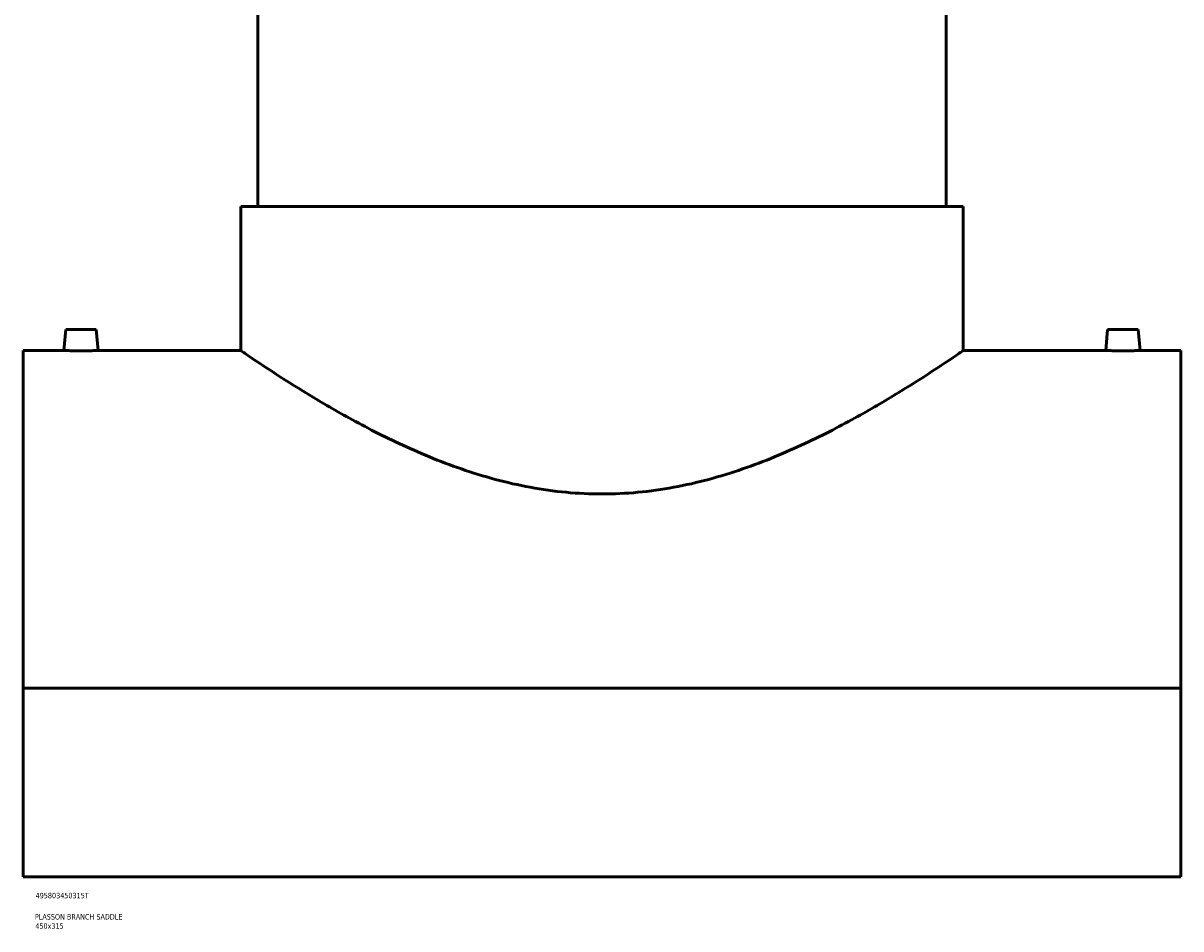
# Model space of a CAD drawing. Header units: millimetres. Extents: x -339 to 1539, y -390 to 1172.
# Tile 4 of 5: x 849 to 1379, y 79 to 494. Entities that reach past the tile are written whole.
import ezdxf

# ---------------------------------------------------------------- set-up
doc = ezdxf.new("R2010")
doc.units = ezdxf.units.MM
doc.layers.add('Title (ISO)', color=7, linetype='Continuous', lineweight=50)
doc.layers.add('Visible (ANSI)', color=7, linetype='Continuous', lineweight=50)
doc.styles.add('Note Text (ISO)', font='tahoma.ttf')

# ---------------------------------------------------------------- blocks, each defined once
blk = doc.blocks.new('Title Blocks ISO')
at = {"layer": 'Title (ISO)', "color": 232, "true_color": 0xca0064, "style": 'Note Text (ISO)'}
for tag, p in [('PART_NUMBER_001', (34.16, 73.13)), ('DESCRIPTION_001', (33.84, 63.4)), ('DESCRIPTION_002', (34.02, 59.18))]:
    blk.add_attdef(tag, p, '', height=2.5, dxfattribs=at)

msp = doc.modelspace()

# ---------------------------------------------------------------- linework, layer by layer
at = {"layer": 'Visible (ANSI)'}
for p, q in [((956.96, 561.77), (956.96, 410.02)), ((1271.96, 561.77), (1271.96, 410.02)), ((949.09, 410.02), (1279.84, 410.02)), ((949.09, 410.02), (949.09, 344.02)), ((1279.84, 410.02), (1279.84, 344.02)), ((868.96, 353.62), (868.12, 344.02)), ((868.96, 353.62), (882.96, 353.62)), ((882.96, 353.62), (883.8, 344.02)), ((1345.96, 353.62), (1345.12, 344.02)), ((1359.96, 353.62), (1345.96, 353.62)), ((1359.96, 353.62), (1360.8, 344.02)), ((849.46, 344.02), (849.46, 189.37)), ((868.12, 344.02), (849.46, 344.02)), ((949.09, 344.02), (883.8, 344.02)), ((1345.12, 344.02), (1279.84, 344.02)), ((1379.46, 344.02), (1360.8, 344.02)), ((1379.46, 189.37), (1379.46, 344.02)), ((1379.46, 189.37), (849.46, 189.37)), ((849.46, 103.02), (849.46, 189.37)), ((1379.46, 189.37), (1379.46, 103.02)), ((849.46, 103.02), (1379.46, 103.02))]:
    msp.add_line(p, q, dxfattribs=at)
for points, knots in [([(875.96, 343.89), (874.98, 343.89), (873.93, 343.9), (872, 343.92), (871.11, 343.94), (869.72, 343.97), (869.12, 343.99), (868.32, 344.01), (868.12, 344.02), (868.12, 344.02)], [0, 0, 0, 0, 0.2956, 0.2956, 0.591199, 0.591199, 0.886703, 0.886703, 1.182206, 1.182206, 1.182206, 1.182206]), ([(883.8, 344.02), (883.8, 344.02), (883.61, 344.01), (882.81, 343.99), (882.21, 343.97), (880.81, 343.94), (879.93, 343.92), (878, 343.9), (876.95, 343.89), (875.96, 343.89)], [3.546618, 3.546618, 3.546618, 3.546618, 3.842122, 3.842122, 4.137625, 4.137625, 4.433225, 4.433225, 4.728824, 4.728824, 4.728824, 4.728824]), ([(1114.46, 278.32), (1109, 278.32), (1103.51, 278.58), (1092.53, 279.61), (1087.06, 280.37), (1070.81, 283.36), (1060.2, 286.29), (1040.05, 293.23), (1030.48, 297.25), (1012.81, 305.51), (1004.71, 309.76), (990.43, 317.68), (983.69, 321.67), (971.68, 329.06), (966.41, 332.46), (957.84, 338.08), (954.54, 340.31), (951.25, 342.54), (950.44, 343.09), (949.35, 343.84), (949.09, 344.02), (949.09, 344.02)], [0, 0, 0, 0, 1.637977, 1.637977, 3.275953, 3.275953, 6.551906, 6.551906, 9.82786, 9.82786, 13.103813, 13.103813, 16.337772, 16.337772, 19.571731, 19.571731, 22.80569, 22.80569, 24.422669, 24.422669, 26.039649, 26.039649, 26.039649, 26.039649]), ([(1279.84, 344.02), (1279.84, 344.02), (1279.57, 343.84), (1278.49, 343.09), (1277.67, 342.54), (1274.39, 340.31), (1271.09, 338.08), (1262.52, 332.46), (1257.24, 329.06), (1245.23, 321.67), (1238.5, 317.68), (1224.21, 309.76), (1216.12, 305.51), (1198.45, 297.25), (1188.88, 293.23), (1168.73, 286.29), (1158.12, 283.36), (1141.87, 280.37), (1136.39, 279.61), (1125.42, 278.58), (1119.92, 278.32), (1114.46, 278.32)], [78.118946, 78.118946, 78.118946, 78.118946, 79.735926, 79.735926, 81.352905, 81.352905, 84.586864, 84.586864, 87.820823, 87.820823, 91.054782, 91.054782, 94.330735, 94.330735, 97.606688, 97.606688, 100.882642, 100.882642, 102.520618, 102.520618, 104.158595, 104.158595, 104.158595, 104.158595]), ([(1352.96, 343.89), (1351.98, 343.89), (1350.93, 343.9), (1349, 343.92), (1348.11, 343.94), (1346.72, 343.97), (1346.12, 343.99), (1345.32, 344.01), (1345.12, 344.02), (1345.12, 344.02)], [2.364412, 2.364412, 2.364412, 2.364412, 2.660012, 2.660012, 2.955611, 2.955611, 3.251115, 3.251115, 3.546618, 3.546618, 3.546618, 3.546618]), ([(1360.8, 344.02), (1360.8, 344.02), (1360.61, 344.01), (1359.81, 343.99), (1359.21, 343.97), (1357.81, 343.94), (1356.93, 343.92), (1355, 343.9), (1353.95, 343.89), (1352.96, 343.89)], [5.91103, 5.91103, 5.91103, 5.91103, 6.206534, 6.206534, 6.502037, 6.502037, 6.797637, 6.797637, 7.093236, 7.093236, 7.093236, 7.093236])]:
    msp.add_open_spline(points, degree=3, knots=knots, dxfattribs=at)

# ---------------------------------------------------------------- block references
msp.add_blockref('Title Blocks ISO', (821, 20)).add_auto_attribs({'PART_NUMBER_001': '495803450315T', 'DESCRIPTION_001': 'PLASSON BRANCH SADDLE', 'DESCRIPTION_002': '450x315'})

doc.saveas('drawing.dxf')
